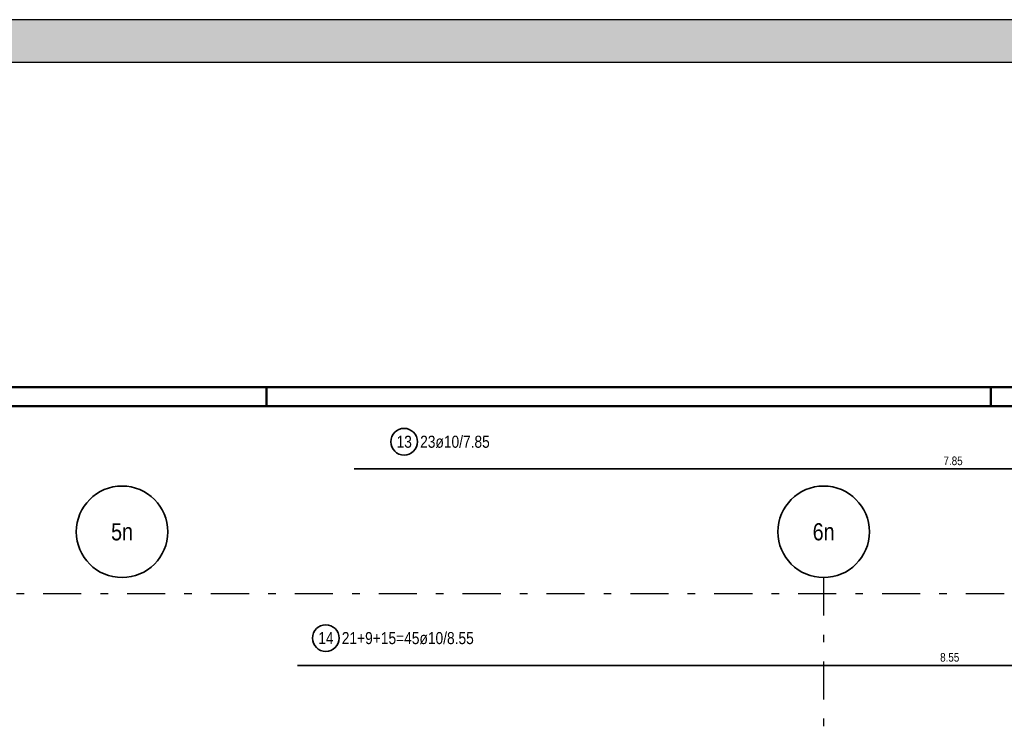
# Model space of a CAD drawing. Header units: millimetres. Extents: x -5 to 113, y -26 to 51.
# Tile 18 of 31: x 25 to 38, y 38 to 47. Entities that reach past the tile are written whole.
import ezdxf
from ezdxf.enums import TextEntityAlignment as Align

# ---------------------------------------------------------------- set-up
doc = ezdxf.new("R2010")
doc.units = ezdxf.units.MM
doc.linetypes.add('DASHDOTX2', pattern=[2, 1, -0.5, 0, -0.5])
for name, color, linetype, lineweight in [('Achsen', 7, 'Continuous', 20), ('Mattenbewehrung', 7, 'Continuous', 20), ('Schraffuren', 7, 'Continuous', 20), ('Stabstahl', 7, 'Continuous', 20)]:
    doc.layers.add(name, color=color, linetype=linetype, lineweight=lineweight)
doc.styles.add('Arial Narrow', font='ARIALN.TTF')

msp = doc.modelspace()

# ---------------------------------------------------------------- hatches: boundary and pattern name
at = {"layer": 'Schraffuren', "lineweight": 13, "true_color": 0xd7ffd7}
msp.add_hatch(color=254, dxfattribs=at).paths.add_polyline_path([(7.866531, 46.31012), (44.756532, 46.310105), (44.756532, 46.870105), (7.866531, 46.87012)])

# ---------------------------------------------------------------- linework, layer by layer
at = {"color": 4, "linetype": 'Continuous', "lineweight": 50}
for p, q in [((95, 42.05), (0, 42.05)), ((94.75, 41.8), (1, 41.8))]:
    msp.add_line(p, q, dxfattribs=at)
at = {"color": 4, "linetype": 'Continuous', "lineweight": 50, "ltscale": 0.2}
for p, q in [((28.5, 42.05), (28.5, 41.8)), ((38, 42.05), (38, 41.8))]:
    msp.add_line(p, q, dxfattribs=at)
at = {"layer": 'Achsen', "color": 3, "linetype": 'DASHDOTX2', "lineweight": 25, "ltscale": 0.5}
for p, q in [((35.807324, 39.55094), (35.807324, -6.857)), ((3.573324, 39.340196), (49.410516, 39.340196))]:
    msp.add_line(p, q, dxfattribs=at)
at = {"layer": 'Achsen', "color": 2, "linetype": 'Continuous', "lineweight": 35}
for centre in [(26.607324, 40.15094), (35.807324, 40.15094)]:
    msp.add_circle(centre, 0.6, dxfattribs=at)
at = {"layer": 'Mattenbewehrung', "color": 3, "linetype": 'Continuous', "lineweight": 25}
for p, q in [((44.756532, 46.870105), (7.866531, 46.870105)), ((44.756532, 46.310105), (10.366532, 46.310105))]:
    msp.add_line(p, q, dxfattribs=at)
at = {"layer": 'Stabstahl', "color": 2, "linetype": 'Continuous', "lineweight": 35, "ltscale": 0.5}
for p, q in [((29.652808, 40.975586), (45.352808, 40.975586)), ((46.00902, 38.397636), (28.90902, 38.397636))]:
    msp.add_line(p, q, dxfattribs=at)
for centre in [(30.306115, 41.332617), (29.278785, 38.756364)]:
    msp.add_circle(centre, 0.175, dxfattribs=at)

# ---------------------------------------------------------------- texts
at = {"layer": 'Achsen', "color": 4, "lineweight": 50, "style": 'Arial Narrow'}
for s, p in [('5n', (26.607324, 40.15094)), ('6n', (35.807324, 40.15094))]:
    msp.add_text(s, height=0.225, dxfattribs=at).set_placement(p, align=Align.MIDDLE_CENTER)
at = {"layer": 'Stabstahl', "color": 2, "lineweight": 35, "char_height": 0.1575, "attachment_point": 1, "line_spacing_factor": 0.9, "style": 'Arial Narrow'}
for s, insert in [('13', (30.20689, 41.411367)), ('23ø10/7.85', (30.516115, 41.411367)), ('14', (29.17956, 38.835114)), ('21+9+15=45ø10/8.55', (29.488785, 38.835114))]:
    msp.add_mtext(s, dxfattribs=dict(at, insert=insert))
at = {"layer": 'Stabstahl', "color": 3, "lineweight": 25, "char_height": 0.1125, "attachment_point": 1, "line_spacing_factor": 0.9, "style": 'Arial Narrow'}
for s, insert in [('7.85', (37.379058, 41.138086)), ('8.55', (37.33527, 38.560136))]:
    msp.add_mtext(s, dxfattribs=dict(at, insert=insert))

doc.saveas('drawing.dxf')
